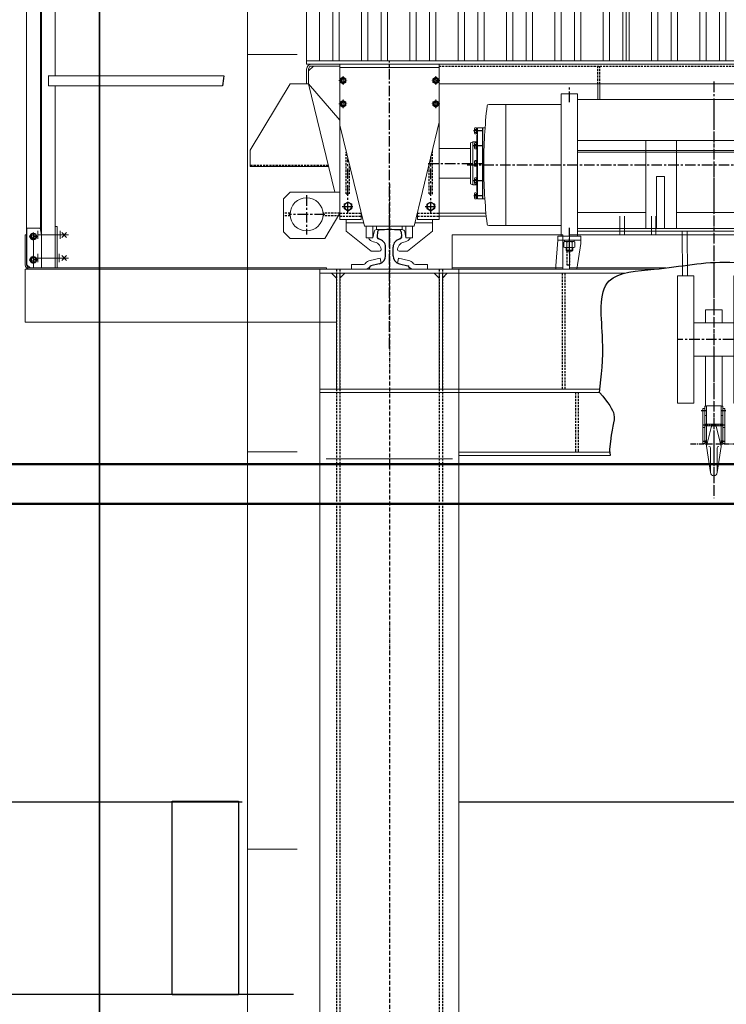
# Model space of a CAD drawing. Header units: millimetres. Extents: x 215401 to 282040, y -56103 to -5143.
# Tile 25 of 47: x 219145 to 221280, y -17181 to -14208. Entities that reach past the tile are written whole.
import ezdxf

# ---------------------------------------------------------------- set-up
doc = ezdxf.new("R2010")
doc.units = ezdxf.units.MM
for name, pattern in [('ACAD_ISO10W100', [18, 12, -3, 0, -3]), ('CENTER', [50.8, 31.75, -6.35, 6.35, -6.35]), ('HIDDEN', [9.525, 6.35, -3.175])]:
    doc.linetypes.add(name, pattern=pattern)
doc.layers.get('Defpoints').update_dxf_attribs({"color": 8})
for name, color, linetype, lineweight in [('1103.1.1-17-6-АР1_ФАСАДЫ$0$АСО Линия 0.2', 7, 'Continuous', 20), ('DIM', 7, 'Continuous', 25), ('АО_0.25', 7, 'Continuous', 25), ('ОЗиМ Металл', 1, 'Continuous', 50), ('ОЗиМ Металл тонкий', 221, 'Continuous', 15)]:
    doc.layers.add(name, color=color, linetype=linetype, lineweight=lineweight)
for name, color, linetype in [('Bord', 1, 'Continuous'), ('Cen', 5, 'CENTER'), ('Cent', 5, 'CENTER'), ('Cont', 6, 'Continuous'), ('Hide', 2, 'HIDDEN'), ('АО', 7, 'Continuous'), ('АСО Ось', 7, 'ACAD_ISO10W100')]:
    doc.layers.add(name, color=color, linetype=linetype)
doc.styles.add('RomanS', font='romans.shx', dxfattribs={"width": 0.7})
doc.dimstyles.new('MOSOBL 1-100 (мм)', dxfattribs={"dimscale": 100, "dimtxt": 3, "dimasz": 2, "dimexe": 1.25, "dimexo": 0.625, "dimtad": 1, "dimdec": 0, "dimzin": 9, "dimtxsty": 'RomanS', "dimblk": 'ARCHTICK', "dimcen": 2.5, "dimdle": 1.25, "dimclrd": 7, "dimclre": 7, "dimclrt": 2, "dimadec": 0, "dimazin": 0, "dimtfac": 1, "dimtdec": 0, "dimtmove": 1, "dimatfit": 3, "dimfxl": 1, "dimtfill": 1, "dimlwd": 25, "dimlwe": 25, "dimarcsym": 0})

# ---------------------------------------------------------------- blocks, each defined once
blk = doc.blocks.new('апфпафефые')
at = {"layer": 'ОЗиМ Металл тонкий'}
for p, q in [((0, 0), (0, 850)), ((39.3, 10), (39.3, 840)), ((79.5, 10), (79.5, 840)), ((98.8, 10), (98.8, 840)), ((166, 10), (166, 840)), ((185.3, 10), (185.3, 840)), ((244.8, 10), (244.8, 840)), ((312, 10), (312, 840)), ((331.3, 10), (331.3, 840)), ((371.5, 10), (371.5, 840)), ((390.8, 10), (390.8, 840)), ((458, 10), (458, 840)), ((477.3, 10), (477.3, 840)), ((517.5, 10), (517.5, 840)), ((536.8, 10), (536.8, 840)), ((604, 10), (604, 840)), ((623.3, 10), (623.3, 840)), ((663.5, 10), (663.5, 840)), ((682.8, 10), (682.8, 840)), ((809.5, 10), (809.5, 840)), ((828.8, 10), (828.8, 840)), ((896, 10), (896, 840)), ((915.3, 10), (915.3, 840)), ((955.5, 10), (955.5, 840)), ((965.6, 840), (965.6, 10)), ((974.8, 10), (974.8, 840)), ((1042, 10), (1042, 840)), ((1061.3, 10), (1061.3, 840)), ((1101.5, 10), (1101.5, 840)), ((1120.8, 10), (1120.8, 840)), ((1188, 10), (1188, 840)), ((1207.3, 10), (1207.3, 840)), ((1247.5, 10), (1247.5, 840)), ((1266.8, 10), (1266.8, 840)), ((225.5, 10), (225.5, 811)), ((750, 10), (750, 750)), ((769.3, 10), (769.3, 750)), ((2718.1, 10), (0, 10)), ((2718.1, 0), (0, 0)), ((40, 0), (0, 0))]:
    blk.add_line(p, q, dxfattribs=at)
blk = doc.blocks.new('авпывр')
at = {"layer": 'Bord', "ltscale": 3.2}
for p, q in [((-444.9, 65.5), (-444.9, 56.1)), ((-427.6, 65.5), (-427.6, 56.1)), ((427.6, 65.5), (427.6, 56.1)), ((444.9, 65.5), (444.9, 56.1))]:
    blk.add_line(p, q, dxfattribs=at)
at = {"layer": 'Cen'}
for p, q in [((910, 315), (-745, 315)), ((110, -212.1), (-110, -212.1))]:
    blk.add_line(p, q, dxfattribs=at)
at = {"layer": 'Cen', "ltscale": 0.5}
for p, q in [((-38, -426.6), (-22.5, -426.6)), ((22.5, -426.6), (36.2, -426.6)), ((33.5, -470.3), (-33.5, -470.3)), ((-70.7, -527.5), (70.7, -527.5)), ((-22.5, -520.2), (-33.5, -520.2)), ((33.5, -520.2), (22.5, -520.2))]:
    blk.add_line(p, q, dxfattribs=at)
at = {"layer": 'Cent'}
for p, q in [((0, 567.1), (0, -691.3)), ((-436.3, 505), (-436.3, 555)), ((436.3, 505), (436.3, 555)), ((-436.3, 48.8), (-436.3, 125)), ((436.3, 48.8), (436.3, 125))]:
    blk.add_line(p, q, dxfattribs=at)
at = {"layer": 'Hide'}
for p, q in [((-444.3, 55.5), (-444.3, 13)), ((-436.3, 55), (-436.3, 13)), ((436.3, 55), (436.3, 13)), ((444.3, 55.5), (444.3, 13)), ((-436.3, 13), (-444.3, 13)), ((436.3, 13), (444.3, 13))]:
    blk.add_line(p, q, dxfattribs=at)
at = {"layer": 'ОЗиМ Металл тонкий'}
for p, q in [((-461.2, 530), (-461.2, 100)), ((-461.2, 530), (-411.3, 530)), ((-411.3, 530), (-411.3, 100)), ((411.3, 512.4), (-411.3, 512.4)), ((411.3, 530), (411.3, 100)), ((461.2, 530), (411.3, 530)), ((461.2, 530), (461.2, 100)), ((-461.2, 498.2), (-679.9, 498.2)), ((-628.5, 498.2), (-628.5, 315)), ((481.1, 477), (481.1, 277)), ((773.5, 477), (481.1, 477)), ((773.5, 477), (788.5, 462)), ((788.5, 477), (788.5, 277)), ((823.5, 477), (788.5, 477)), ((788.5, 477), (788.5, 462)), ((823.5, 153), (823.5, 477)), ((823.5, 477), (860, 437)), ((461.2, 466.1), (481.1, 466.1)), ((773.5, 462), (588.5, 462)), ((773.5, 462), (788.5, 447)), ((773.5, 440), (588.5, 440)), ((773.5, 419.5), (588.5, 419.5)), ((773.5, 440), (788.5, 425)), ((773.5, 419.5), (788.5, 404.5)), ((860, 437), (860, 193)), ((-411.3, 389.2), (411.3, 389.2)), ((-205.4, 389.2), (-205.4, 123.2)), ((-112.4, 389.2), (-112.4, 123.2)), ((112.4, 389.2), (112.4, 123.2)), ((205.4, 389.2), (205.4, 123.2)), ((773.5, 398.2), (588.5, 398.2)), ((631.5, 315), (631.5, 398.2)), ((631.5, 398.2), (788.5, 398.2)), ((-411.3, 358.9), (411.3, 358.9)), ((625, 376.3), (588.5, 376.3)), ((631.5, 376.3), (625, 376.3)), ((-411.3, 353.9), (411.3, 353.9)), ((625, 354.4), (588.5, 354.4)), ((631.5, 354.4), (625, 354.4)), ((-628.5, 131.8), (-628.5, 315)), ((481.1, 153), (481.1, 325)), ((631.5, 315), (631.5, 231.8)), ((788.5, 153), (788.5, 325)), ((-172.8, 280.2), (-172.8, 123.2)), ((-148.8, 280.2), (-172.8, 280.2)), ((-148.8, 123.2), (-148.8, 280.2)), ((148.8, 123.2), (148.8, 280.2)), ((148.8, 280.2), (172.8, 280.2)), ((172.8, 280.2), (172.8, 123.2)), ((631.5, 275.5), (588.5, 275.5)), ((631.5, 253.6), (588.5, 253.6)), ((773.5, 231.7), (588.5, 231.7)), ((773.5, 210.4), (588.5, 210.4)), ((631.5, 231.8), (788.5, 231.8)), ((773.5, 210.4), (788.5, 225.4)), ((773.5, 190), (588.5, 190)), ((773.5, 190), (788.5, 205)), ((773.5, 168), (788.5, 183)), ((823.5, 153), (860, 193)), ((-205.4, 171.3), (-411.3, 171.3)), ((112.4, 171.3), (-112.4, 171.3)), ((411.3, 171.3), (205.4, 171.3)), ((461.2, 162.3), (481.1, 162.3)), ((773.5, 153), (481.1, 153)), ((773.5, 168), (588.5, 168)), ((773.5, 153), (788.5, 168)), ((788.5, 153), (788.5, 168)), ((823.5, 153), (788.5, 153)), ((-461.2, 131.8), (-679.9, 131.8)), ((-411.3, 123.2), (-326.5, 123.2)), ((411.3, 123.2), (-326.5, 123.2)), ((-471.3, 100), (-411.3, 100)), ((-471.3, 100), (-401.3, 100)), ((-471.3, 100), (-471.3, 88)), ((411.3, 115.6), (-411.3, 115.6)), ((-401.3, 100), (-401.3, 88)), ((-95.9, 115.6), (-94.6, -19.6)), ((-80.9, 115.6), (-79.6, -19.6)), ((80.9, 115.6), (79.6, -19.6)), ((95.9, 115.6), (94.6, -19.6)), ((471.3, 100), (401.3, 100)), ((401.3, 100), (401.3, 88)), ((471.3, 100), (411.3, 100)), ((471.3, 100), (471.3, 88)), ((-477.5, 10), (-471.3, 88)), ((-471.3, 88), (-401.3, 88)), ((-401.3, 78), (-413.5, 0)), ((-401.3, 88), (-401.3, 78)), ((401.3, 78), (401.3, 88)), ((471.3, 88), (401.3, 88)), ((401.3, 78), (413.5, 0)), ((477.5, 10), (471.3, 88)), ((-477.5, 0), (-477.5, 10)), ((-477.5, 0), (-413.5, 0)), ((413.5, 0), (477.5, 0)), ((477.5, 0), (477.5, 10)), ((-110, -19.6), (-110, -404.5)), ((-60, -19.6), (-110, -19.6)), ((-60, -19.6), (-60, -404.5)), ((60, -19.6), (60, -404.5)), ((110, -19.6), (60, -19.6)), ((110, -19.6), (110, -404.5)), ((25, -122.1), (-25, -122.1)), ((-25, -122.1), (-25, -162.1)), ((25, -122.1), (25, -162.1)), ((60, -162.1), (-60, -162.1)), ((60, -262.1), (-60, -262.1)), ((-25, -262.1), (-25, -413.3)), ((25, -262.1), (25, -413.3)), ((-60, -404.5), (-110, -404.5)), ((-27.5, -413.3), (-27.5, -525.8)), ((-22.5, -413.3), (-27.5, -413.3)), ((-22.5, -412.3), (-22.5, -467.8)), ((-22.5, -412.3), (22.5, -412.3)), ((22.5, -412.3), (22.5, -467.8)), ((27.5, -413.3), (22.5, -413.3)), ((27.5, -413.3), (27.5, -525.8)), ((110, -404.5), (60, -404.5)), ((-33.5, -420.8), (-33.5, -525.8)), ((-27.5, -420.8), (-33.5, -420.8)), ((-22.5, -441.7), (-27.5, -441.7)), ((27.5, -441.7), (22.5, -441.7)), ((33.5, -420.8), (27.5, -420.8)), ((33.5, -420.8), (33.5, -525.8)), ((-27.5, -471.2), (-33.5, -471.2)), ((27.5, -467.8), (-27.5, -467.8)), ((27.5, -472.8), (-27.5, -472.8)), ((-22.5, -472.8), (-22.5, -534.5)), ((22.5, -472.8), (22.5, -534.8)), ((33.5, -471.2), (27.5, -471.2)), ((-27.5, -477.5), (-33.5, -477.5)), ((-7.8, -477.4), (-22.5, -534.5)), ((7.8, -477.5), (22.5, -534.8)), ((33.5, -477.5), (27.5, -477.5)), ((-27.5, -525.8), (-33.5, -525.8)), ((-22.5, -517.7), (-27.5, -517.7)), ((-22.5, -522.7), (-27.5, -522.7)), ((-10, -614), (-22.5, -534.5)), ((10, -614), (22.5, -534.8)), ((27.5, -517.7), (22.5, -517.7)), ((27.5, -522.7), (22.5, -522.7)), ((33.5, -525.8), (27.5, -525.8)), ((-10, -539.8), (-10, -614)), ((10, -539.8), (10, -614))]:
    blk.add_line(p, q, dxfattribs=at)
at = {"layer": 'ОЗиМ Металл тонкий', "ltscale": 3.2}
for p, q in [((-449.8, 83.5), (-452.8, 81.8)), ((-452.8, 81.8), (-452.8, 67.2)), ((-452.8, 67.2), (-449.8, 65.5)), ((-451, 88), (-451, 83.5)), ((-421.5, 88), (-451, 88)), ((-451, 83.5), (-421.5, 83.5)), ((-449.8, 83.5), (-422.8, 83.5)), ((-449.8, 65.5), (-422.8, 65.5)), ((-447.5, 83.5), (-444.5, 81.8)), ((-444.5, 67.2), (-447.5, 65.5)), ((-446.3, 57.5), (-446.3, 65.5)), ((-444.5, 81.8), (-444.5, 67.2)), ((-437.9, 88), (-436.3, 83.5)), ((-436.3, 88), (-434.6, 83.5)), ((-425, 83.5), (-428, 81.8)), ((-428, 81.8), (-428, 67.2)), ((-428, 67.2), (-425, 65.5)), ((-426.3, 65.5), (-426.3, 57.5)), ((-419.8, 81.8), (-422.8, 83.5)), ((-422.8, 65.5), (-419.8, 67.2)), ((-421.5, 83.5), (-421.5, 88)), ((-419.8, 67.2), (-419.8, 81.8)), ((419.8, 81.8), (422.8, 83.5)), ((419.8, 67.2), (419.8, 81.8)), ((422.8, 65.5), (419.8, 67.2)), ((421.5, 83.5), (421.5, 88)), ((421.5, 88), (451, 88)), ((451, 83.5), (421.5, 83.5)), ((449.8, 83.5), (422.8, 83.5)), ((449.8, 65.5), (422.8, 65.5)), ((425, 83.5), (428, 81.8)), ((428, 67.2), (425, 65.5)), ((426.3, 65.5), (426.3, 57.5)), ((428, 81.8), (428, 67.2)), ((434.6, 88), (436.3, 83.5)), ((436.3, 88), (437.9, 83.5)), ((447.5, 83.5), (444.5, 81.8)), ((444.5, 81.8), (444.5, 67.2)), ((444.5, 67.2), (447.5, 65.5)), ((446.3, 57.5), (446.3, 65.5)), ((449.8, 83.5), (452.8, 81.8)), ((452.8, 67.2), (449.8, 65.5)), ((451, 88), (451, 83.5)), ((452.8, 81.8), (452.8, 67.2)), ((-426.3, 57.5), (-446.3, 57.5)), ((-443.8, 55), (-446.3, 57.5)), ((-428.8, 55), (-443.8, 55)), ((-426.3, 57.5), (-428.8, 55)), ((426.3, 57.5), (428.8, 55)), ((426.3, 57.5), (446.3, 57.5)), ((428.8, 55), (443.8, 55)), ((443.8, 55), (446.3, 57.5))]:
    blk.add_line(p, q, dxfattribs=at)
at = {"layer": 'ОЗиМ Металл тонкий'}
for centre, radius, start, end in [((954, 311.5), 1649, 173.6533, 179.8778), ((-679.9, 493.2), 5, 90, 173.6533), ((954, 318.5), 1649, 180.1222, 186.3467), ((-679.9, 136.8), 5, 186.3467, 270), ((0, -479.3), 8, 13.3111, 165.8478), ((-15, -539.8), 5, 0, 90), ((15, -539.8), 5, 90, 180), ((0, -614), 10, 180, 0)]:
    blk.add_arc(centre, radius, start, end, dxfattribs=at)
at = {"layer": 'ОЗиМ Металл тонкий', "ltscale": 3.2}
for centre, start, end in [((-436.3, 63), 66.2864, 113.7136), ((-436.3, 86), 246.2864, 293.7136), ((436.3, 63), 66.2864, 113.7136), ((436.3, 86), 246.2864, 293.7136)]:
    blk.add_arc(centre, 20.5, start, end, dxfattribs=at)
blk = doc.blocks.new('A0C4001')
at = {"ltscale": 0.01984}
for p, q in [((-12, 5.3), (-12, -5.3)), ((-1.4, 13), (-10.6, 7.8)), ((10.6, 7.8), (1.4, 13)), ((12, -5.3), (12, 5.3)), ((-10.6, -7.8), (-1.4, -13)), ((1.4, -13), (10.6, -7.8))]:
    blk.add_line(p, q, dxfattribs=at)
blk.add_circle((0, 0), 10.8, dxfattribs=at)
for start, end in [(143.6475, 156.3525), (83.6475, 96.3525), (23.6475, 36.3525), (203.6475, 216.3525), (263.6475, 276.3525), (323.6475, 336.3525)]:
    blk.add_arc((0, 0), 13.1, start, end, dxfattribs=at)
blk = doc.blocks.new('krepeg13')
at = {"layer": 'Cont'}
blk.add_lwpolyline([(-5.2, 9), (-10.4, 0), (-5.2, -9), (5.2, -9), (10.4, 0), (5.2, 9)], close=True, dxfattribs=at)
blk = doc.blocks.new('C0C30')
at = {"color": 5, "linetype": 'CENTER', "ltscale": 0.01984}
for p, q in [((-12.9, 0), (12.9, 0)), ((0, -12.9), (0, 12.9))]:
    blk.add_line(p, q, dxfattribs=at)
at = {"ltscale": 0.01984}
for p, q in [((-9, 4.2), (-9, -4.2)), ((-0.8, 9.9), (-8.2, 5.7)), ((8.2, 5.7), (0.8, 9.9)), ((9, -4.2), (9, 4.2)), ((-8.2, -5.7), (-0.8, -9.9)), ((0.8, -9.9), (8.2, -5.7))]:
    blk.add_line(p, q, dxfattribs=at)
for radius in [8.1, 6]:
    blk.add_circle((0, 0), radius, dxfattribs=at)
for start, end in [(145.2409, 154.7591), (85.2409, 94.7591), (25.2409, 34.7591), (205.2409, 214.7591), (265.2409, 274.7591), (325.2409, 334.7591)]:
    blk.add_arc((0, 0), 9.95, start, end, dxfattribs=at)
at = {"color": 1, "ltscale": 0.01984}
blk.add_arc((0, 0), 5.05, 60, 330, dxfattribs=at)
blk = doc.blocks.new('bl-kran')
at = {"color": 6, "linetype": 'Continuous'}
for p, q in [((-2535.7, 8663.5), (-2537.1, 8649.1)), ((-2464.3, 8663.5), (-2462.9, 8649.1)), ((-2536.9, 8646.9), (-2536.6, 8645.9)), ((-2463.1, 8646.9), (-2463.4, 8645.9)), ((-2511.5, 8590.6), (-2511.5, 8617)), ((-2488.5, 8590.6), (-2488.5, 8617)), ((-2530.4, 8566.4), (-2555.5, 8560.1)), ((-2469.6, 8566.4), (-2444.5, 8560.1))]:
    blk.add_line(p, q, dxfattribs=at)
for centre, radius, start, end in [((-2529.7, 8662.9), 6, 94.3205, 174.2894), ((-2500, 8270), 400, 85.6795, 94.3205), ((-2470.3, 8662.9), 6, 5.7106, 85.6795), ((-2531.1, 8648.5), 6, 174.2894, 195), ((-2530.8, 8647.5), 6, 195, 259.4971), ((-2536.5, 8617), 25, 0, 79.4971), ((-2463.5, 8617), 25, 100.5029, 180), ((-2469.2, 8647.5), 6, 280.5029, 345), ((-2468.9, 8648.5), 6, 345, 5.7106), ((-2536.5, 8590.6), 25, 284.0362, 0), ((-2463.5, 8590.6), 25, 180, 255.9638), ((-2554, 8554.3), 6, 104.0362, 180), ((-2446, 8554.3), 6, 0, 75.9638)]:
    blk.add_arc(centre, radius, start, end, dxfattribs=at)
at = {"layer": 'Cent'}
for p, q in [((-2500, 8310.8), (-2500, 9177.7)), ((-2218.1, 8968), (-2246.1, 8968)), ((-2220, 8923), (-2248, 8923)), ((-2625, 8721.6), (-2625, 8883.8)), ((-2383, 8870), (-2215, 8870)), ((-2375, 8720.9), (-2375, 8889.4)), ((-2220, 8817), (-2248, 8817)), ((-2750, 8773.6), (-2750, 8655.3)), ((-2218.1, 8772), (-2245.2, 8772)), ((-2694.5, 8716), (-2804.1, 8716)), ((-2642.1, 8740), (-2607.9, 8740)), ((-2500, 8621.1), (-2500, 8713.5)), ((-2392.1, 8740), (-2357.9, 8740))]:
    blk.add_line(p, q, dxfattribs=at)
at = {"layer": 'DIM'}
blk.add_open_spline([(-3000.4, 9134), (-3001.3, 9124), (-3002.4, 9114), (-3003.6, 9104)], degree=3, dxfattribs=at)
blk.add_spline([(-1865.1, 8178), (-1855.8, 8336.7), (-1835.8, 8515.3), (-1700, 8550), (-1471.6, 8571.3), (-1379.6, 8550), (-1360.9, 8343.3), (-1338.2, 8178)], degree=3, dxfattribs=at)
blk.add_open_spline([(-1865.1, 8178), (-1838, 8145.5), (-1807.8, 8101.4), (-1830.6, 8073.8), (-1835, 8001.6), (-1833.4, 7988)], degree=3, knots=[0, 0, 0, 0, 127.867616, 300.768817, 307.393035, 307.393035, 307.393035, 307.393035], dxfattribs=at)
at = {"layer": 'Hide'}
for p, q in [((-2350, 9164), (-650, 9164)), ((-1870, 9110), (-1870, 9164)), ((-1864, 9110), (-1864, 9164)), ((-2630, 8778), (-2630, 8904.1)), ((-2370, 8778), (-2370, 8910.3)), ((-2684.7, 8864), (-2920, 8864)), ((-2620, 8778), (-2620, 8863.4)), ((-2380, 8778), (-2380, 8868.4)), ((-2630, 8778), (-2620, 8778)), ((-2380, 8778), (-2370, 8778)), ((-2799.8, 8720), (-2820, 8720)), ((-2650, 8720), (-2700.2, 8720)), ((-2650, 8720), (-2585, 8720)), ((-2415, 8720), (-2350, 8720)), ((-2799.8, 8712), (-2820, 8712)), ((-2650, 8712), (-2700.2, 8712)), ((-2650, 8710), (-2585, 8710)), ((-2415, 8710), (-2350, 8710)), ((-2660, 8550), (-2660, 5530)), ((-2650, 8550), (-2650, 4039)), ((-2350, 8550), (-2350, 4886.5)), ((-2340, 8550), (-2340, 5530)), ((-1978, 8538), (-1978, 8188)), ((-1970, 8538), (-1970, 8188)), ((-1938, 8178), (-1938, 7998)), ((-1930, 8178), (-1930, 7998))]:
    blk.add_line(p, q, dxfattribs=at)
at = {"layer": 'АСО Ось'}
for p, q in [((-1520, 9056.7), (-1520, 7882.6)), ((-2500, 8808), (-2500, 194.5)), ((-2500, 8696.6), (-2500, 8550)), ((-3575, 8637), (-3575, 8661)), ((-3563, 8649), (-3587, 8649)), ((-3563, 8579), (-3587, 8579)), ((-3575, 8567), (-3575, 8591))]:
    blk.add_line(p, q, dxfattribs=at)
at = {"layer": 'ОЗиМ Металл тонкий'}
for p, q in [((-3596.1, 9633.2), (-3596.1, 9094.3)), ((-3553.9, 9633.2), (-3553.9, 9094.3)), ((-3551, 9517), (-3551, 8554)), ((-3509, 9517), (-3509, 9134)), ((-2710.1, 9170), (-2750.1, 9170)), ((-2584.4, 9170), (-2750.1, 9170)), ((-2744, 9149), (-2729, 9164)), ((-32, 9170), (-2734, 9170)), ((-2734, 9164), (-2650, 9164)), ((-2650, 8700), (-2650, 9170)), ((-2650, 9160), (-2350, 9160)), ((-2350, 8700), (-2350, 9170)), ((-2289, 9170), (-2059, 9170)), ((-3530.3, 9134), (-3000.4, 9134)), ((-3530, 9134), (-3530, 9104)), ((-2750, 9110), (-2750, 9154)), ((-2744, 9110), (-2744, 9154)), ((-3003.6, 9104), (-3530, 9104)), ((-3509, 9104), (-3509, 8554)), ((-2920, 8910), (-2800, 9110)), ((-2800, 9110), (-2744, 9110)), ((-2350, 9110), (-650, 9110)), ((-1870, 9062.4), (-1870, 9110)), ((-1864, 9062.4), (-1864, 9110)), ((-3596.1, 9094.3), (-3596.1, 8564)), ((-3553.9, 9094.3), (-3553.9, 8668.2)), ((-2575, 8680), (-2650, 8985.6)), ((-2425, 8680), (-2350, 8994.1)), ((-2241.9, 8976.8), (-2242.9, 8975.1)), ((-2242.9, 8975.1), (-2242.9, 8960.9)), ((-2241.9, 8972.4), (-2242.9, 8974.1)), ((-2241.9, 8963.6), (-2242.9, 8961.9)), ((-2242.9, 8960.9), (-2241.9, 8959.2)), ((-2236.5, 8976.8), (-2241.9, 8976.8)), ((-2236.5, 8972.4), (-2241.9, 8972.4)), ((-2236.5, 8963.6), (-2241.9, 8963.6)), ((-2241.9, 8959.2), (-2236.5, 8959.2)), ((-2236.5, 8959.2), (-2236.5, 8976.8)), ((-2234, 8975.6), (-2236.5, 8975.6)), ((-2234, 8968), (-2236.5, 8968.9)), ((-2236.5, 8968), (-2234, 8967.1)), ((-2236.5, 8960.4), (-2234, 8960.4)), ((-2236, 8955), (-2234, 8955)), ((-2236, 8955), (-2236, 8930.6)), ((-2234, 8977), (-2234, 8763)), ((-2234, 8977), (-2211, 8977)), ((-2219, 8763), (-2219, 8977)), ((-2218, 8977), (-2218, 8763)), ((-2248, 8935), (-2255, 8932)), ((-2255, 8808), (-2255, 8932)), ((-2248, 8805), (-2248, 8935)), ((-2248, 8935), (-2236, 8935)), ((-2241.9, 8931.8), (-2242.9, 8930.1)), ((-2242.9, 8930.1), (-2242.9, 8915.9)), ((-2241.9, 8927.4), (-2242.9, 8929.1)), ((-2236.5, 8931.8), (-2241.9, 8931.8)), ((-2236.5, 8927.4), (-2241.9, 8927.4)), ((-2236.5, 8914.2), (-2236.5, 8931.8)), ((-2234, 8930.6), (-2236.5, 8930.6)), ((-2236.5, 8923), (-2234, 8923.9)), ((-2234, 8923), (-2236.5, 8922.1)), ((-2920, 8860), (-2920, 8910)), ((-2350, 8915), (-2255, 8915)), ((-2241.9, 8918.6), (-2242.9, 8916.9)), ((-2242.9, 8915.9), (-2241.9, 8914.2)), ((-2236.5, 8918.6), (-2241.9, 8918.6)), ((-2241.9, 8914.2), (-2236.5, 8914.2)), ((-2236.5, 8915.4), (-2234, 8915.4)), ((-2236, 8915.4), (-2236, 8877.6)), ((-2241.9, 8878.8), (-2242.9, 8877.1)), ((-2242.9, 8877.1), (-2242.9, 8862.9)), ((-2241.9, 8874.4), (-2242.9, 8876.1)), ((-2241.9, 8865.6), (-2242.9, 8863.9)), ((-2242.9, 8862.9), (-2241.9, 8861.2)), ((-2236.5, 8878.8), (-2241.9, 8878.8)), ((-2236.5, 8874.4), (-2241.9, 8874.4)), ((-2236.5, 8865.6), (-2241.9, 8865.6)), ((-2236.5, 8861.2), (-2236.5, 8878.8)), ((-2234, 8877.6), (-2236.5, 8877.6)), ((-2236.5, 8870), (-2234, 8870.9)), ((-2234, 8870), (-2236.5, 8869.1)), ((-2236.5, 8862.4), (-2234, 8862.4)), ((-2236, 8862.4), (-2236, 8824.6)), ((-2683.7, 8860), (-2920, 8860)), ((-2241.9, 8861.2), (-2236.5, 8861.2)), ((-2350, 8825), (-2255, 8825)), ((-2248, 8805), (-2255, 8808)), ((-2248, 8805), (-2236, 8805)), ((-2241.9, 8825.8), (-2242.9, 8824.1)), ((-2242.9, 8824.1), (-2242.9, 8809.9)), ((-2241.9, 8821.4), (-2242.9, 8823.1)), ((-2241.9, 8812.6), (-2242.9, 8810.9)), ((-2242.9, 8809.9), (-2241.9, 8808.2)), ((-2236.5, 8825.8), (-2241.9, 8825.8)), ((-2236.5, 8821.4), (-2241.9, 8821.4)), ((-2236.5, 8812.6), (-2241.9, 8812.6)), ((-2241.9, 8808.2), (-2236.5, 8808.2)), ((-2236.5, 8808.2), (-2236.5, 8825.8)), ((-2234, 8824.6), (-2236.5, 8824.6)), ((-2236.5, 8817), (-2234, 8817.9)), ((-2234, 8817), (-2236.5, 8816.1)), ((-2236.5, 8809.4), (-2234, 8809.4)), ((-2236, 8809.4), (-2236, 8785)), ((-2800, 8783), (-2820, 8763)), ((-2650, 8783), (-2800, 8783)), ((-2241.9, 8780.8), (-2242.9, 8779.1)), ((-2242.9, 8779.1), (-2242.9, 8764.9)), ((-2241.9, 8776.4), (-2242.9, 8778.1)), ((-2236.5, 8780.8), (-2241.9, 8780.8)), ((-2236.5, 8776.4), (-2241.9, 8776.4)), ((-2236.5, 8763.2), (-2236.5, 8780.8)), ((-2234, 8779.6), (-2236.5, 8779.6)), ((-2236.5, 8772), (-2234, 8772.9)), ((-2236, 8785), (-2234, 8785)), ((-2820, 8763), (-2820, 8663)), ((-2241.9, 8767.6), (-2242.9, 8765.9)), ((-2242.9, 8764.9), (-2241.9, 8763.2)), ((-2236.5, 8767.6), (-2241.9, 8767.6)), ((-2241.9, 8763.2), (-2236.5, 8763.2)), ((-2234, 8772), (-2236.5, 8771.1)), ((-2236.5, 8764.4), (-2234, 8764.4)), ((-2234, 8763), (-2211.6, 8763)), ((-2650, 8720), (-2695, 8643)), ((-2585, 8700), (-2585, 8720.8)), ((-2584.8, 8720), (-2585, 8720)), ((-2415, 8720), (-2415.4, 8720)), ((-2415, 8700), (-2415, 8721.9)), ((-2208.3, 8720), (-2350, 8720)), ((-2650, 8700), (-2585, 8700)), ((-2630, 8690), (-2577.5, 8690)), ((-2582.4, 8710), (-2585, 8710)), ((-2422.6, 8690), (-2370, 8690)), ((-2415, 8710), (-2417.8, 8710)), ((-2415, 8700), (-2350, 8700)), ((-2207.4, 8710), (-2350, 8710)), ((-1803.7, 8710), (-1803.7, 8654)), ((-1790.2, 8710), (-1790.2, 8654)), ((-1708.7, 8710), (-1708.7, 8654)), ((-1695.2, 8710), (-1695.2, 8654)), ((-3600, 8654), (-3600, 8564)), ((-3600, 8654), (-3596, 8654)), ((-3596, 8654), (-3596, 8564)), ((-3595, 8564), (-3595, 8674)), ((-3595, 8674), (-3555, 8674)), ((-3575, 8654), (-3575, 8554)), ((-3561.6, 8666.3), (-3561.6, 8641.7)), ((-3469.4, 8654), (-3561.6, 8654)), ((-3496.9, 8654), (-3560.9, 8654)), ((-3551, 8654), (-3555, 8674)), ((-3503, 8679), (-3509, 8679)), ((-3503, 8679), (-3503, 8554)), ((-3494.5, 8666.3), (-3494.5, 8641.7)), ((-3489.7, 8661.5), (-3474.8, 8646.5)), ((-3489.7, 8646.5), (-3474.8, 8661.5)), ((-2800, 8643), (-2820, 8663)), ((-2425, 8680), (-2575, 8680)), ((-2570, 8680), (-2570, 8645)), ((-2550, 8680), (-2550, 8645)), ((-2550, 8645), (-2546.3, 8663.6)), ((-2538.4, 8680), (-2538.4, 8670)), ((-2538.4, 8670), (-2461.6, 8670)), ((-2461.6, 8680), (-2461.6, 8670)), ((-2450, 8645), (-2453.7, 8663.6)), ((-2450, 8680), (-2450, 8645)), ((-2430, 8645), (-2430, 8680)), ((-2310, 8654), (-2310, 8550)), ((-1976, 8654), (-2310, 8654)), ((-1976, 8654), (-1976, 8550)), ((-1086, 8654), (-1956, 8654)), ((-1956, 8654), (-1956, 8550)), ((-2695, 8643), (-2800, 8643)), ((-2550, 8645), (-2570, 8645)), ((-2450, 8645), (-2430, 8645)), ((-3561.6, 8596.3), (-3561.6, 8571.7)), ((-3496.9, 8596.3), (-3496.9, 8571.7)), ((-3503.3, 8584), (-3566.5, 8584)), ((-3468.9, 8584), (-3560.9, 8584)), ((-3489.7, 8576.5), (-3474.8, 8591.5)), ((-3489.7, 8591.5), (-3474.8, 8576.5)), ((-2614.7, 8564.8), (-2614.7, 8550)), ((-2578.6, 8564.8), (-2614.7, 8564.8)), ((-2614.7, 8564.8), (-2614.7, 8550)), ((-2528, 8583.5), (-2558.1, 8577)), ((-2524.8, 8568.5), (-2528, 8583.5)), ((-2475.2, 8568.5), (-2472, 8583.5)), ((-2472, 8583.5), (-2441.9, 8577)), ((-2421.4, 8564.8), (-2385.3, 8564.8)), ((-2385.3, 8564.8), (-2385.3, 8550)), ((-3600, 8550), (-3600, 8390)), ((-3600, 8550), (-1700, 8550)), ((-3585, 8554), (-3595, 8564)), ((-2690, 8554), (-3586, 8554)), ((-2710, 8550), (-2710, 4039)), ((-2710, 8550), (-2710, 8538)), ((-1790.5, 8538), (-2710, 8538)), ((-2690, 8550), (-2690, 8554)), ((-2660, 8523), (-2675, 8538)), ((-2660, 8523), (-2675, 8538)), ((-2660, 8538), (-2660, 8188)), ((-2650, 8523), (-2635, 8538)), ((-2650, 8538), (-2650, 8188)), ((-2560, 8554), (-2560, 8554.3)), ((-2560, 8554), (-2560, 8550)), ((-2440, 8554), (-2440, 8554.3)), ((-2440, 8554.3), (-2440, 8550)), ((-2350, 8523), (-2365, 8538)), ((-2350, 8538), (-2350, 8188)), ((-2340, 8523), (-2325, 8538)), ((-2340, 8538), (-2340, 8188)), ((-1976, 8554), (-2310, 8554)), ((-2290, 8550), (-2290, 4647)), ((-1664.6, 8554), (-1956, 8554)), ((-2660, 8390), (-3600, 8390)), ((-1864, 8188), (-2710, 8188)), ((-1865.1, 8178), (-2710, 8178)), ((-2309.6, 7977.2), (-2690.4, 7977.2)), ((-1834.4, 7998), (-2290, 7998)), ((-1833.4, 7988), (-2290, 7988))]:
    blk.add_line(p, q, dxfattribs=at)
at = {"layer": 'ОЗиМ Металл тонкий', "ltscale": 0.0186}
for q in [(-2665.2, 8783), (-2650, 9000)]:
    blk.add_line((-2744, 9110), q, dxfattribs=at)
at = {"layer": 'ОЗиМ Металл тонкий', "ltscale": 1.24}
for p, q in [((-2630, 8700), (-2630, 8665)), ((-2370, 8700), (-2370, 8665)), ((-2630, 8665), (-2554.6, 8605)), ((-2370, 8665), (-2445.4, 8605)), ((-2529.6, 8605), (-2554.6, 8605)), ((-2470.4, 8605), (-2445.4, 8605))]:
    blk.add_line(p, q, dxfattribs=at)
at = {"layer": 'ОЗиМ Металл тонкий'}
for centre, radius in [((-2750, 8716), 50), ((-3575, 8649), 6), ((-3575, 8579), 6)]:
    blk.add_circle(centre, radius, dxfattribs=at)
for centre, radius, start, end in [((-2734, 9154), 16, 90, 180), ((-2734, 9154), 10, 90, 180), ((-2232.4, 8968), 10.5, 155.1221, 204.8779), ((-2232.4, 8923), 10.5, 155.1221, 204.8779), ((-2232.4, 8870), 10.5, 155.1221, 204.8779), ((-2232.4, 8817), 10.5, 155.1221, 204.8779), ((-2232.4, 8772), 10.5, 155.1221, 204.8779), ((-2538.4, 8662), 8, 90, 168.6901), ((-2461.6, 8662), 8, 11.3099, 90), ((-2578.6, 8572.8), 8, 270, 322.998), ((-2553, 8553.6), 24, 102.0948, 142.998), ((-2447, 8553.6), 24, 37.002, 77.9052), ((-2421.4, 8572.8), 8, 217.002, 270), ((-3586, 8564), 14, 180, 270), ((-3586, 8564), 10, 180, 270), ((-2579.5, 8578.3), 29.3, 284.5678, 318.4526), ((-2420.5, 8578.3), 29.3, 221.5474, 255.4322)]:
    blk.add_arc(centre, radius, start, end, dxfattribs=at)
at = {"layer": 'ОЗиМ Металл тонкий', "ltscale": 1.24}
for centre, radius, start, end in [((-2545, 8653), 20, 203.5371, 261.6145), ((-2552, 8605.5), 28, 11.2828, 81.6145), ((-2448, 8605.5), 28, 98.3855, 168.7172), ((-2455, 8653), 20, 278.3855, 336.4629), ((-2529.4, 8610), 5, 270, 11.2828), ((-2470.6, 8610), 5, 168.7172, 270)]:
    blk.add_arc(centre, radius, start, end, dxfattribs=at)
at = {"layer": 'DIM'}
for name, p in [('апфпафефые', (-2750.1, 9170)), ('авпывр', (-1520, 8550))]:
    blk.add_blockref(name, p, dxfattribs=at)
at = {"layer": 'ОЗиМ Металл тонкий', "ltscale": 0.01984}
for name, p in [('C0C30', (-2640, 9120)), ('C0C30', (-2360, 9120)), ('C0C30', (-2640, 9050)), ('C0C30', (-2360, 9050)), ('A0C4001', (-2625, 8740)), ('A0C4001', (-2375, 8740))]:
    blk.add_blockref(name, p, dxfattribs=at)
at = {"layer": 'ОЗиМ Металл тонкий', "xscale": -1}
for p in [(-3575, 8649), (-3575, 8579)]:
    blk.add_blockref('krepeg13', p, dxfattribs=at)
blk = doc.blocks.new('_ArchTick')
at = {"color": 0, "linetype": 'ByBlock', "const_width": 0.15}
blk.add_lwpolyline([(-0.5, -0.5), (0.5, 0.5)], dxfattribs=at)
blk = doc.blocks.new('*D847')
at = {"color": 7, "lineweight": 25, "transparency": 16777216}
for p, q in [((217836.4, -12685.9), (217836.4, -12435.9)), ((227586.2, -12685.9), (227586.2, -12435.9)), ((227711.2, -12560.9), (217711.4, -12560.9))]:
    blk.add_line(p, q, dxfattribs=at)
at = {"layer": 'Defpoints', "color": 0, "transparency": 16777216}
for p in [(217836.4, -12560.9), (217836.4, -14986.1), (227586.2, -25634.3)]:
    blk.add_point(p, dxfattribs=at)
at = {"color": 7, "lineweight": 25, "transparency": 16777216, "xscale": 200, "yscale": 200, "zscale": 200, "rotation": 180}
blk.add_blockref('_ArchTick', (217836.4, -12560.9), dxfattribs=at)
at = {"color": 7, "lineweight": 25, "transparency": 16777216, "xscale": 200, "yscale": 200, "zscale": 200}
blk.add_blockref('_ArchTick', (227586.2, -12560.9), dxfattribs=at)
at = {"color": 2, "transparency": 16777216, "insert": (222711.3, -12348.4), "char_height": 300, "attachment_point": 5, "style": 'RomanS', "bg_fill": 3, "box_fill_scale": 1.1, "bg_fill_color": 256, "bg_fill_true_color": 13158600, "bg_fill_transparency": 0}
blk.add_mtext('9750', dxfattribs=at)

msp = doc.modelspace()

# ---------------------------------------------------------------- linework, layer by layer
at = {"layer": '1103.1.1-17-6-АР1_ФАСАДЫ$0$АСО Линия 0.2'}
for p, q in [((219833.3, -11714.9, 0), (219833.3, -22232.3, 0)), ((219983.3, -14313, 0), (219833.3, -14313, 0)), ((219983.3, -15513, 0), (219833.3, -15513, 0)), ((219983.3, -16713, 0), (219833.3, -16713, 0))]:
    msp.add_line(p, q, dxfattribs=at)
at = {"layer": 'АО'}
for p, q in [((267705.8, -15670.7), (216842.8, -15670.7)), ((220471.9, -16570.3, 0), (221365.5, -16570.3, 0)), ((219972.2, -17152.3, 0), (216842.8, -17152.3, 0))]:
    msp.add_line(p, q, dxfattribs=at)
at = {"layer": 'АО', "elevation": 0}
msp.add_lwpolyline([(219386.4, -11435.2), (219386.4, -22456.5), (219386.4, -22456.5)], close=True, dxfattribs=at)
at = {"layer": 'АО_0.25'}
for p, q in [((216842.8, -15670.3), (219817.8, -15670.3)), ((216842.8, -16570.3, 0), (219817.8, -16570.3, 0))]:
    msp.add_line(p, q, dxfattribs=at)
at = {"layer": 'АО_0.25', "elevation": 0}
msp.add_lwpolyline([(219805.8, -17153.1), (219605.8, -17153.1), (219605.8, -16568.1), (219805.8, -16568.1)], close=True, dxfattribs=at)
at = {"layer": 'ОЗиМ Металл'}
for p, q in [((264670.5, -15550.3), (217701.7, -15550.3)), ((264670.5, -15670.3), (217701.7, -15670.3))]:
    msp.add_line(p, q, dxfattribs=at)

# ---------------------------------------------------------------- block references
at = {"layer": 'DIM'}
msp.add_blockref('bl-kran', (222761.9, -23511.6, 0), dxfattribs=at)

# ---------------------------------------------------------------- next in the draw order: dimensions: what is measured, and where the dimension line sits
at = {"color": 5}
dim = msp.add_linear_dim(base=(217836.4, -12560.9), p1=(227586.2, -25634.3), p2=(217836.4, -14986.1), dimstyle='MOSOBL 1-100 (мм)', override={"dimfxl": 1.25, "dimfxlon": 1, "dimarcsym": 1}, dxfattribs=at)
dim.commit()
dim.dimension.update_dxf_attribs({"geometry": '*D847', "text_midpoint": (222711.3, -12348.4)})

doc.saveas('drawing.dxf')
